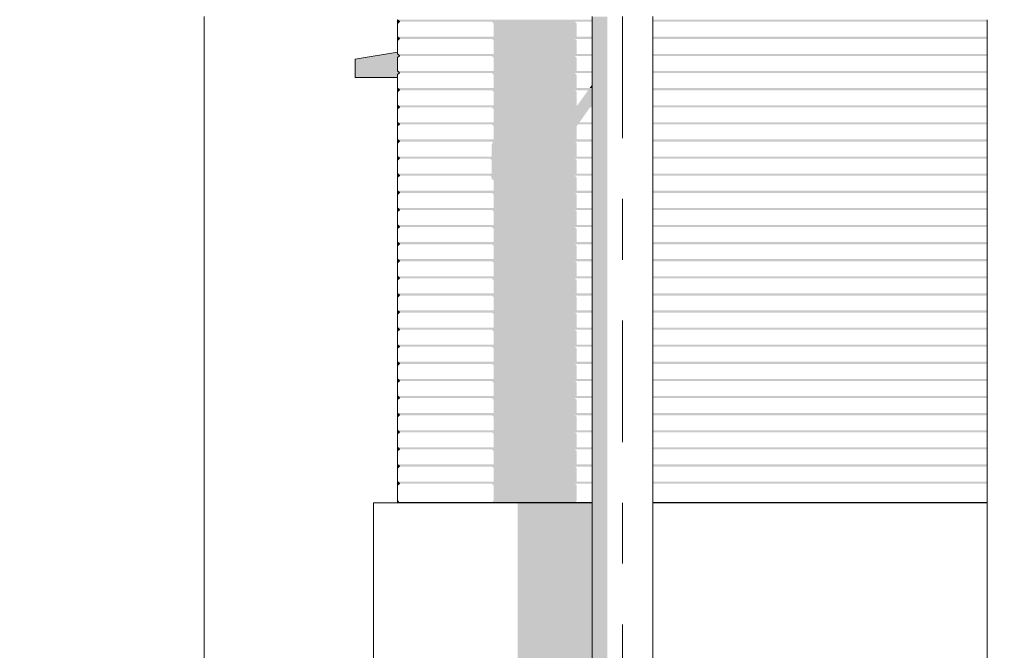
# Model space of a CAD drawing. Header units: metres. Extents: x -4 to 112, y -27 to 26.
# Tile 56 of 167: x 16.76 to 18.38, y 0.96 to 2. Entities that reach past the tile are written whole.
import ezdxf
from ezdxf.enums import TextEntityAlignment as Align

# ---------------------------------------------------------------- set-up
doc = ezdxf.new("R2010")
doc.units = ezdxf.units.M
doc.header["$MEASUREMENT"] = 0
doc.linetypes.add('Raster', pattern=[0.4, 0.2, -0.1, 0, -0.1])
for name, color, linetype in [('10 Fassade', 7, 'Continuous'), ('10 Stütze', 7, 'Continuous'), ('10 Wand außen', 7, 'Continuous'), ('20 Decke', 7, 'Continuous'), ('30 Dachentwässerung', 7, 'Continuous'), ('90 Achsraster', 7, 'Continuous'), ('94 Genehmigungsplanung Bemaßung', 7, 'Continuous')]:
    doc.layers.add(name, color=color, linetype=linetype)
doc.styles.add('ERSTELLTER_STIL_1', font='arial.ttf')
doc.styles.add('ERSTELLTER_STIL_2', font='arial.ttf')
doc.dimstyles.new('ERSTELLTER_STIL__1', dxfattribs={"dimtxt": 0.25, "dimasz": 0.19, "dimexe": 0.18, "dimexo": 0.1, "dimgap": 0, "dimtad": 1, "dimtih": 1, "dimtoh": 1, "dimzin": 0, "dimdsep": 46, "dimtxsty": 'ERSTELLTER_STIL_2', "dimblk": 'ARROWHEAD_6', "dimblk1": 'ARROWHEAD_6', "dimblk2": 'ARROWHEAD_6', "dimcen": 0.09, "dimclrd": 7, "dimclre": 7, "dimclrt": 7, "dimazin": 0, "dimtfac": 1, "dimtdec": 4, "dimtmove": 0, "dimatfit": 3, "dimfxl": 1, "dimtolj": 1, "dimtzin": 0, "dimarcsym": 0})

# ---------------------------------------------------------------- blocks, each defined once
blk = doc.blocks.new('Standard-Rastermarker[3]_1', base_point=(17.7511, 10))
at = {"layer": '90 Achsraster', "color": 14, "linetype": 'Raster', "lineweight": 18, "true_color": 0xa80000}
blk.add_line((17.7511, 9), (17.7511, -1), dxfattribs=at)
at = {"layer": '90 Achsraster', "color": 14, "lineweight": 18, "true_color": 0xa80000, "style": 'ERSTELLTER_STIL_1'}
for tag, p in [('AC_MarkerText_1_0', (17.7511, 10.5)), ('AC_MarkerText_1_1', (17.7511, -2.2))]:
    blk.add_attdef(tag, text='', height=0.3, rotation=360, dxfattribs=at).set_placement(p, align=Align.TOP_CENTER)
blk = doc.blocks.new('*D23', base_point=(27236.1321, 0))
at = {"layer": '94 Genehmigungsplanung Bemaßung', "color": 7, "linetype": 'Continuous', "lineweight": 13}
for p, q in [((2.3419, 8.7509), (2.3419, 9.1259)), ((17.3411, 8.7509), (17.3411, 9.1259)), ((2.4419, 9.0384), (2.2419, 8.8384)), ((17.2411, 8.8384), (17.4411, 9.0384)), ((2.1919, 8.9384), (2.3419, 8.9384)), ((2.3419, 8.9384), (17.3411, 8.9384)), ((17.3411, 8.9384), (17.4911, 8.9384))]:
    blk.add_line(p, q, dxfattribs=at)
at = {"layer": '94 Genehmigungsplanung Bemaßung', "color": 7, "lineweight": 13, "insert": (9.4125, 8.9884), "char_height": 0.25, "attachment_point": 7, "style": 'ERSTELLTER_STIL_2'}
blk.add_mtext('\\A1;{\\pql;\\fArial|b0|i0|c0|p0;\\W1.000000;15,00}', dxfattribs=at)
blk = doc.blocks.new('ARROWHEAD_6')
at = {"color": 0, "linetype": 'Continuous', "lineweight": 0}
for p, q in [((-0.5, -0.5), (0.5, 0.5)), ((0, 0), (-1, 0))]:
    blk.add_line(p, q, dxfattribs=at)
blk = doc.blocks.new('*D25', base_point=(27236.1321, 0))
at = {"layer": '94 Genehmigungsplanung Bemaßung', "color": 7, "linetype": 'Continuous', "lineweight": 13}
for p, q in [((17.3411, 8.7509), (17.3411, 9.1259)), ((17.7511, 8.7509), (17.7511, 9.1259)), ((17.4411, 9.0384), (17.2411, 8.8384)), ((17.8511, 9.0384), (17.6511, 8.8384)), ((17.1911, 8.9384), (17.3411, 8.9384)), ((17.3411, 8.9384), (17.7511, 8.9384))]:
    blk.add_line(p, q, dxfattribs=at)
at = {"layer": '94 Genehmigungsplanung Bemaßung', "color": 7, "lineweight": 13, "insert": (16.8597, 8.9884), "char_height": 0.25, "attachment_point": 7, "style": 'ERSTELLTER_STIL_2'}
blk.add_mtext('\\A1;{\\pql;\\fArial|b0|i0|c0|p0;\\W1.000000;41}', dxfattribs=at)
blk = doc.blocks.new('*D38', base_point=(27236.1321, 0))
at = {"layer": '94 Genehmigungsplanung Bemaßung', "color": 7, "linetype": 'Continuous', "lineweight": 13}
for p, q in [((17.3411, 9.2531), (17.3411, 9.6281)), ((58.1625, 9.2531), (58.1625, 9.6281)), ((17.4411, 9.5406), (17.2411, 9.3406)), ((58.0625, 9.3406), (58.2625, 9.5406)), ((17.1911, 9.4406), (17.3411, 9.4406)), ((17.3411, 9.4406), (58.1625, 9.4406)), ((58.1625, 9.4406), (58.3125, 9.4406))]:
    blk.add_line(p, q, dxfattribs=at)
at = {"layer": '94 Genehmigungsplanung Bemaßung', "color": 7, "lineweight": 13, "insert": (37.3228, 9.4906), "char_height": 0.25, "attachment_point": 7, "style": 'ERSTELLTER_STIL_2'}
blk.add_mtext('\\A1;{\\pql;\\fArial|b0|i0|c0|p0;\\W1.000000;40,82}', dxfattribs=at)

msp = doc.modelspace()

# ---------------------------------------------------------------- hatches: boundary and pattern name
at = {"layer": '10 Fassade', "linetype": 'Continuous', "lineweight": 0, "true_color": 0x000000}
for points in [[(17.7011, 1.995), (17.3811, 1.995), (17.3841, 1.992), (17.7011, 1.992)], [(17.3811, 1.995), (17.3811, 1.989), (17.3841, 1.992)], [(18.3511, 1.995), (17.8011, 1.995), (17.8011, 1.992), (18.3511, 1.992)], [(17.3841, 1.992), (17.3836, 1.9915), (17.5363, 1.9915), (17.5388, 1.989), (17.6754, 1.989), (17.6729, 1.9915), (17.7011, 1.9915), (17.7011, 1.992)], [(17.5388, 1.9669), (17.6754, 1.9669), (17.6754, 1.989), (17.5388, 1.989)], [(17.8011, 1.9915), (18.3486, 1.9915), (18.3511, 1.992), (17.8011, 1.992)], [(17.7011, 1.9669), (17.3811, 1.9669), (17.3841, 1.9639), (17.7011, 1.9639)], [(17.3841, 1.9639), (17.3811, 1.9669), (17.3811, 1.9609)], [(17.3841, 1.9639), (17.3836, 1.9634), (17.5363, 1.9634), (17.5388, 1.9609), (17.6754, 1.9609), (17.6729, 1.9634), (17.7011, 1.9634), (17.7011, 1.9639)], [(17.5388, 1.9387), (17.6754, 1.9387), (17.6754, 1.9609), (17.5388, 1.9609)], [(17.8011, 1.9669), (17.8011, 1.9639), (18.3511, 1.9639), (18.3511, 1.9669)], [(17.8011, 1.9634), (18.3486, 1.9634), (18.3511, 1.9639), (17.8011, 1.9639)], [(17.7011, 1.9387), (17.3811, 1.9387), (17.3841, 1.9357), (17.7011, 1.9357)], [(17.3836, 1.9352), (17.5363, 1.9352), (17.5388, 1.9327), (17.6754, 1.9327), (17.6729, 1.9352), (17.7011, 1.9352), (17.7011, 1.9357), (17.3841, 1.9357)], [(17.5388, 1.9106), (17.6754, 1.9106), (17.6754, 1.9327), (17.5388, 1.9327)], [(17.8011, 1.9387), (17.8011, 1.9357), (18.3511, 1.9357), (18.3511, 1.9387)], [(17.8011, 1.9352), (18.3486, 1.9352), (18.3511, 1.9357), (17.8011, 1.9357)], [(17.7011, 1.9106), (17.3811, 1.9106), (17.3841, 1.9076), (17.7011, 1.9076)], [(17.3841, 1.9076), (17.3836, 1.9071), (17.5363, 1.9071), (17.5388, 1.9046), (17.6754, 1.9046), (17.6729, 1.9071), (17.7011, 1.9071), (17.7011, 1.9076)], [(17.5388, 1.9046), (17.5388, 1.8824), (17.6754, 1.8824), (17.6754, 1.9046)], [(18.3511, 1.9106), (17.8011, 1.9106), (17.8011, 1.9076), (18.3511, 1.9076)], [(17.8011, 1.9071), (18.3486, 1.9071), (18.3511, 1.9076), (17.8011, 1.9076)], [(17.7011, 1.8824), (17.3811, 1.8824), (17.3841, 1.8794), (17.7011, 1.8794)], [(17.3811, 1.8764), (17.3841, 1.8794), (17.3811, 1.8824)], [(17.3841, 1.8794), (17.3836, 1.8789), (17.5363, 1.8789), (17.5388, 1.8764), (17.6754, 1.8764), (17.6729, 1.8789), (17.6945, 1.8789), (17.6927, 1.8764), (17.7011, 1.8764), (17.7011, 1.8794)], [(17.6969, 1.8824), (17.7011, 1.8824), (17.7011, 1.8883)], [(17.8011, 1.8824), (17.8011, 1.8794), (18.3511, 1.8794), (18.3511, 1.8824)], [(17.8011, 1.8789), (18.3486, 1.8789), (18.3511, 1.8794), (17.8011, 1.8794)], [(17.6754, 1.8764), (17.5388, 1.8764), (17.5388, 1.8543), (17.6754, 1.8543)], [(17.6927, 1.8764), (17.677, 1.8543), (17.7001, 1.8543), (17.7011, 1.8558), (17.7011, 1.8764)], [(17.3811, 1.8543), (17.3841, 1.8513), (17.7011, 1.8513), (17.7011, 1.8543)], [(17.3811, 1.8483), (17.3841, 1.8513), (17.3811, 1.8543)], [(17.5388, 1.8483), (17.5388, 1.8261), (17.6802, 1.8261), (17.6958, 1.8483)], [(17.8011, 1.8543), (17.8011, 1.8513), (18.3511, 1.8513), (18.3511, 1.8543)], [(17.8011, 1.8513), (17.8011, 1.8508), (18.3486, 1.8508), (18.3511, 1.8513)], [(17.3811, 1.8261), (17.3841, 1.8231), (17.7011, 1.8231), (17.7011, 1.8261)], [(17.3811, 1.8201), (17.3841, 1.8231), (17.3811, 1.8261)], [(17.3841, 1.8231), (17.3836, 1.8226), (17.5363, 1.8226), (17.5388, 1.8201), (17.6759, 1.8201), (17.6777, 1.8226), (17.7011, 1.8226), (17.7011, 1.8231)], [(17.5388, 1.798), (17.6754, 1.798), (17.6754, 1.8194), (17.6759, 1.8201), (17.5388, 1.8201)], [(18.3511, 1.8261), (17.8011, 1.8261), (17.8011, 1.8231), (18.3511, 1.8231)], [(17.8011, 1.8226), (18.3486, 1.8226), (18.3511, 1.8231), (17.8011, 1.8231)], [(17.7011, 1.798), (17.3811, 1.798), (17.3841, 1.795), (17.7011, 1.795)], [(17.3811, 1.792), (17.3841, 1.795), (17.3811, 1.798)], [(17.8011, 1.798), (17.8011, 1.795), (18.3511, 1.795), (18.3511, 1.798)], [(17.3841, 1.795), (17.3836, 1.7945), (17.5363, 1.7945), (17.5376, 1.7932), (17.5373, 1.792), (17.6754, 1.792), (17.6729, 1.7945), (17.7011, 1.7945), (17.7011, 1.795)], [(17.5373, 1.792), (17.536, 1.7894), (17.536, 1.7699), (17.6754, 1.7699), (17.6754, 1.792)], [(17.8011, 1.7945), (18.3486, 1.7945), (18.3511, 1.795), (17.8011, 1.795)], [(17.7011, 1.7699), (17.3811, 1.7699), (17.3841, 1.7669), (17.7011, 1.7669)], [(17.3811, 1.7639), (17.3841, 1.7669), (17.3811, 1.7699)], [(17.3841, 1.7669), (17.3836, 1.7663), (17.5335, 1.7663), (17.536, 1.7639), (17.6754, 1.7639), (17.6729, 1.7663), (17.7011, 1.7663), (17.7011, 1.7669)], [(18.3511, 1.7699), (17.8011, 1.7699), (17.8011, 1.7669), (18.3511, 1.7669)], [(17.8011, 1.7669), (17.8011, 1.7663), (18.3486, 1.7663), (18.3511, 1.7669)], [(17.6754, 1.7639), (17.536, 1.7639), (17.536, 1.7417), (17.6754, 1.7417)], [(17.3811, 1.7417), (17.3841, 1.7387), (17.7011, 1.7387), (17.7011, 1.7417)], [(17.3811, 1.7417), (17.3811, 1.7357), (17.3841, 1.7387)], [(17.3841, 1.7387), (17.3836, 1.7382), (17.5335, 1.7382), (17.536, 1.7357), (17.6754, 1.7357), (17.6729, 1.7382), (17.7011, 1.7382), (17.7011, 1.7387)], [(17.536, 1.7325), (17.5388, 1.7311), (17.5388, 1.7136), (17.6754, 1.7136), (17.6754, 1.7357), (17.536, 1.7357)], [(17.8011, 1.7417), (17.8011, 1.7387), (18.3511, 1.7387), (18.3511, 1.7417)], [(17.8011, 1.7382), (18.3486, 1.7382), (18.3511, 1.7387), (17.8011, 1.7387)], [(17.7011, 1.7136), (17.3811, 1.7136), (17.3841, 1.7106), (17.7011, 1.7106)], [(17.3811, 1.7076), (17.3841, 1.7106), (17.3811, 1.7136)], [(17.3841, 1.7106), (17.3836, 1.7101), (17.5363, 1.7101), (17.5388, 1.7076), (17.6754, 1.7076), (17.6729, 1.7101), (17.7011, 1.7101), (17.7011, 1.7106)], [(17.6754, 1.7076), (17.5388, 1.7076), (17.5388, 1.6854), (17.6754, 1.6854)], [(17.8011, 1.7136), (17.8011, 1.7106), (18.3511, 1.7106), (18.3511, 1.7136)], [(17.8011, 1.7101), (18.3486, 1.7101), (18.3511, 1.7106), (17.8011, 1.7106)], [(17.3811, 1.6854), (17.3841, 1.6824), (17.7011, 1.6824), (17.7011, 1.6854)], [(17.3811, 1.6794), (17.3841, 1.6824), (17.3811, 1.6854)], [(17.8011, 1.6824), (18.3511, 1.6824), (18.3511, 1.6854), (17.8011, 1.6854)], [(17.3841, 1.6824), (17.3836, 1.6819), (17.5363, 1.6819), (17.5388, 1.6794), (17.6754, 1.6794), (17.6729, 1.6819), (17.7011, 1.6819), (17.7011, 1.6824)], [(17.6754, 1.6794), (17.5388, 1.6794), (17.5388, 1.6573), (17.6754, 1.6573)], [(17.8011, 1.6819), (18.3486, 1.6819), (18.3511, 1.6824), (17.8011, 1.6824)], [(17.3811, 1.6573), (17.3841, 1.6543), (17.7011, 1.6543), (17.7011, 1.6573)], [(17.3811, 1.6513), (17.3841, 1.6543), (17.3811, 1.6573)], [(17.3841, 1.6543), (17.3836, 1.6538), (17.5363, 1.6538), (17.5388, 1.6513), (17.6754, 1.6513), (17.6729, 1.6538), (17.7011, 1.6538), (17.7011, 1.6543)], [(17.8011, 1.6573), (17.8011, 1.6543), (18.3511, 1.6543), (18.3511, 1.6573)], [(17.8011, 1.6538), (18.3486, 1.6538), (18.3511, 1.6543), (17.8011, 1.6543)], [(17.6754, 1.6513), (17.5388, 1.6513), (17.5388, 1.6291), (17.6754, 1.6291)], [(17.3811, 1.6291), (17.3841, 1.6261), (17.7011, 1.6261), (17.7011, 1.6291)], [(17.3811, 1.6231), (17.3841, 1.6261), (17.3811, 1.6291)], [(17.3841, 1.6261), (17.3836, 1.6256), (17.5363, 1.6256), (17.5388, 1.6231), (17.6754, 1.6231), (17.6729, 1.6256), (17.7011, 1.6256), (17.7011, 1.6261)], [(17.5388, 1.601), (17.6754, 1.601), (17.6754, 1.6231), (17.5388, 1.6231)], [(17.8011, 1.6291), (17.8011, 1.6261), (18.3511, 1.6261), (18.3511, 1.6291)], [(17.8011, 1.6261), (17.8011, 1.6256), (18.3486, 1.6256), (18.3511, 1.6261)], [(17.7011, 1.601), (17.3811, 1.601), (17.3841, 1.598), (17.7011, 1.598)], [(17.3841, 1.598), (17.3811, 1.601), (17.3811, 1.595)], [(17.3841, 1.598), (17.3836, 1.5975), (17.5363, 1.5975), (17.5388, 1.595), (17.6754, 1.595), (17.6729, 1.5975), (17.7011, 1.5975), (17.7011, 1.598)], [(17.5388, 1.5729), (17.6754, 1.5729), (17.6754, 1.595), (17.5388, 1.595)], [(18.3511, 1.601), (17.8011, 1.601), (17.8011, 1.598), (18.3511, 1.598)], [(17.8011, 1.5975), (18.3486, 1.5975), (18.3511, 1.598), (17.8011, 1.598)], [(17.7011, 1.5729), (17.3811, 1.5729), (17.3841, 1.5699), (17.7011, 1.5699)], [(17.3811, 1.5669), (17.3841, 1.5699), (17.3811, 1.5729)], [(17.8011, 1.5729), (17.8011, 1.5699), (18.3511, 1.5699), (18.3511, 1.5729)], [(17.3841, 1.5699), (17.3836, 1.5693), (17.5363, 1.5693), (17.5388, 1.5669), (17.6754, 1.5669), (17.6729, 1.5693), (17.7011, 1.5693), (17.7011, 1.5699)], [(17.6754, 1.5669), (17.5388, 1.5669), (17.5388, 1.5447), (17.6754, 1.5447)], [(17.8011, 1.5693), (18.3486, 1.5693), (18.3511, 1.5699), (17.8011, 1.5699)], [(17.7011, 1.5447), (17.3811, 1.5447), (17.3841, 1.5417), (17.7011, 1.5417)], [(17.3811, 1.5447), (17.3811, 1.5387), (17.3841, 1.5417)], [(17.3841, 1.5417), (17.3836, 1.5412), (17.5363, 1.5412), (17.5388, 1.5387), (17.6754, 1.5387), (17.6729, 1.5412), (17.7011, 1.5412), (17.7011, 1.5417)], [(18.3511, 1.5447), (17.8011, 1.5447), (17.8011, 1.5417), (18.3511, 1.5417)], [(17.8011, 1.5412), (18.3486, 1.5412), (18.3511, 1.5417), (17.8011, 1.5417)], [(17.5388, 1.5387), (17.5388, 1.5166), (17.6754, 1.5166), (17.6754, 1.5387)], [(17.3811, 1.5166), (17.3841, 1.5136), (17.7011, 1.5136), (17.7011, 1.5166)], [(17.3841, 1.5136), (17.3811, 1.5166), (17.3811, 1.5106)], [(17.3841, 1.5136), (17.3836, 1.5131), (17.5363, 1.5131), (17.5388, 1.5106), (17.6754, 1.5106), (17.6729, 1.5131), (17.7011, 1.5131), (17.7011, 1.5136)], [(17.6754, 1.5106), (17.5388, 1.5106), (17.5388, 1.4884), (17.6754, 1.4884)], [(17.8011, 1.5166), (17.8011, 1.5136), (18.3511, 1.5136), (18.3511, 1.5166)], [(17.8011, 1.5131), (18.3486, 1.5131), (18.3511, 1.5136), (17.8011, 1.5136)], [(17.7011, 1.4884), (17.3811, 1.4884), (17.3841, 1.4854), (17.7011, 1.4854)], [(17.3811, 1.4884), (17.3811, 1.4824), (17.3841, 1.4854)], [(17.3841, 1.4854), (17.3836, 1.4849), (17.5363, 1.4849), (17.5388, 1.4824), (17.6754, 1.4824), (17.6729, 1.4849), (17.7011, 1.4849), (17.7011, 1.4854)], [(17.6754, 1.4824), (17.5388, 1.4824), (17.5388, 1.4603), (17.6754, 1.4603)], [(17.8011, 1.4884), (17.8011, 1.4854), (18.3511, 1.4854), (18.3511, 1.4884)], [(17.8011, 1.4854), (17.8011, 1.4849), (18.3486, 1.4849), (18.3511, 1.4854)], [(17.7011, 1.4603), (17.3811, 1.4603), (17.3841, 1.4573), (17.7011, 1.4573)], [(17.3841, 1.4573), (17.3811, 1.4603), (17.3811, 1.4543)], [(17.8011, 1.4603), (17.8011, 1.4573), (18.3511, 1.4573), (18.3511, 1.4603)], [(17.3841, 1.4573), (17.3836, 1.4568), (17.5363, 1.4568), (17.5388, 1.4543), (17.6754, 1.4543), (17.6729, 1.4568), (17.7011, 1.4568), (17.7011, 1.4573)], [(17.6754, 1.4543), (17.5388, 1.4543), (17.5388, 1.4321), (17.6754, 1.4321)], [(17.8011, 1.4573), (17.8011, 1.4568), (18.3486, 1.4568), (18.3511, 1.4573)], [(17.7011, 1.4321), (17.3811, 1.4321), (17.3841, 1.4291), (17.7011, 1.4291)], [(17.3811, 1.4321), (17.3811, 1.4261), (17.3841, 1.4291)], [(17.3841, 1.4291), (17.3836, 1.4286), (17.5363, 1.4286), (17.5388, 1.4261), (17.6754, 1.4261), (17.6729, 1.4286), (17.7011, 1.4286), (17.7011, 1.4291)], [(17.5388, 1.404), (17.6754, 1.404), (17.6754, 1.4261), (17.5388, 1.4261)], [(18.3511, 1.4321), (17.8011, 1.4321), (17.8011, 1.4291), (18.3511, 1.4291)], [(17.8011, 1.4286), (18.3486, 1.4286), (18.3511, 1.4291), (17.8011, 1.4291)], [(17.7011, 1.404), (17.3811, 1.404), (17.3841, 1.401), (17.7011, 1.401)], [(17.3811, 1.398), (17.3841, 1.401), (17.3811, 1.404)], [(17.3841, 1.401), (17.3836, 1.4005), (17.5363, 1.4005), (17.5388, 1.398), (17.6754, 1.398), (17.6729, 1.4005), (17.7011, 1.4005), (17.7011, 1.401)], [(17.6754, 1.398), (17.5388, 1.398), (17.5388, 1.3759), (17.6754, 1.3759)], [(17.8011, 1.404), (17.8011, 1.401), (18.3511, 1.401), (18.3511, 1.404)], [(17.8011, 1.401), (17.8011, 1.4005), (18.3486, 1.4005), (18.3511, 1.401)], [(17.3811, 1.3759), (17.3841, 1.3729), (17.7011, 1.3729), (17.7011, 1.3759)], [(17.3811, 1.3699), (17.3841, 1.3729), (17.3811, 1.3759)], [(17.3841, 1.3729), (17.3836, 1.3723), (17.5363, 1.3723), (17.5388, 1.3699), (17.6754, 1.3699), (17.6729, 1.3723), (17.7011, 1.3723), (17.7011, 1.3729)], [(17.5388, 1.3699), (17.5388, 1.3477), (17.6754, 1.3477), (17.6754, 1.3699)], [(17.8011, 1.3759), (17.8011, 1.3729), (18.3511, 1.3729), (18.3511, 1.3759)], [(17.8011, 1.3723), (18.3486, 1.3723), (18.3511, 1.3729), (17.8011, 1.3729)], [(17.7011, 1.3477), (17.3811, 1.3477), (17.3841, 1.3447), (17.7011, 1.3447)], [(17.3811, 1.3417), (17.3841, 1.3447), (17.3811, 1.3477)], [(17.3841, 1.3447), (17.3836, 1.3442), (17.5363, 1.3442), (17.5388, 1.3417), (17.6754, 1.3417), (17.6729, 1.3442), (17.7011, 1.3442), (17.7011, 1.3447)], [(17.8011, 1.3477), (17.8011, 1.3447), (18.3511, 1.3447), (18.3511, 1.3477)], [(17.8011, 1.3442), (18.3486, 1.3442), (18.3511, 1.3447), (17.8011, 1.3447)], [(17.6754, 1.3417), (17.5388, 1.3417), (17.5388, 1.3196), (17.6754, 1.3196)], [(17.3811, 1.3196), (17.3841, 1.3166), (17.7011, 1.3166), (17.7011, 1.3196)], [(17.3811, 1.3136), (17.3841, 1.3166), (17.3811, 1.3196)], [(17.3841, 1.3166), (17.3836, 1.3161), (17.5363, 1.3161), (17.5388, 1.3136), (17.6754, 1.3136), (17.6729, 1.3161), (17.7011, 1.3161), (17.7011, 1.3166)], [(17.5388, 1.2914), (17.6754, 1.2914), (17.6754, 1.3136), (17.5388, 1.3136)], [(17.8011, 1.3196), (17.8011, 1.3166), (18.3511, 1.3166), (18.3511, 1.3196)], [(17.8011, 1.3161), (18.3486, 1.3161), (18.3511, 1.3166), (17.8011, 1.3166)], [(17.7011, 1.2914), (17.3811, 1.2914), (17.3841, 1.2884), (17.7011, 1.2884)], [(17.3811, 1.2914), (17.3811, 1.2854), (17.3841, 1.2884)], [(17.3841, 1.2884), (17.3836, 1.2879), (17.5363, 1.2879), (17.5388, 1.2854), (17.6754, 1.2854), (17.6729, 1.2879), (17.7011, 1.2879), (17.7011, 1.2884)], [(17.6754, 1.2854), (17.5388, 1.2854), (17.5388, 1.2633), (17.6754, 1.2633)], [(18.3511, 1.2914), (17.8011, 1.2914), (17.8011, 1.2884), (18.3511, 1.2884)], [(17.8011, 1.2884), (17.8011, 1.2879), (18.3486, 1.2879), (18.3511, 1.2884)], [(17.3811, 1.2633), (17.3841, 1.2603), (17.7011, 1.2603), (17.7011, 1.2633)], [(17.3811, 1.2633), (17.3811, 1.2573), (17.3841, 1.2603)], [(17.3841, 1.2603), (17.3836, 1.2598), (17.5363, 1.2598), (17.5388, 1.2573), (17.6754, 1.2573), (17.6729, 1.2598), (17.7011, 1.2598), (17.7011, 1.2603)], [(17.6754, 1.2573), (17.5388, 1.2573), (17.5388, 1.2351), (17.6754, 1.2351)], [(18.3511, 1.2633), (17.8011, 1.2633), (17.8011, 1.2603), (18.3511, 1.2603)], [(17.8011, 1.2598), (18.3486, 1.2598), (18.3511, 1.2603), (17.8011, 1.2603)], [(17.7011, 1.2351), (17.3811, 1.2351), (17.3841, 1.2321), (17.7011, 1.2321)], [(17.3811, 1.2351), (17.3811, 1.2291), (17.3841, 1.2321)], [(17.3841, 1.2321), (17.3836, 1.2316), (17.5363, 1.2316), (17.5388, 1.2291), (17.6754, 1.2291), (17.6729, 1.2316), (17.7011, 1.2316), (17.7011, 1.2321)], [(17.8011, 1.2351), (17.8011, 1.2321), (18.3511, 1.2321), (18.3511, 1.2351)], [(17.8011, 1.2316), (18.3486, 1.2316), (18.3511, 1.2321), (17.8011, 1.2321)], [(17.5388, 1.204), (17.6754, 1.204), (17.6754, 1.2291), (17.5388, 1.2291)], [(17.3811, 1.2), (17.3927, 1.2), (17.3928, 1.2005), (17.3831, 1.2005), (17.3811, 1.204)], [(17.3928, 1.2005), (17.3927, 1.2), (17.4081, 1.2), (17.4081, 1.2005)], [(17.4891, 1.2005), (17.4081, 1.2005), (17.4081, 1.2), (17.4891, 1.2)], [(17.4891, 1.2), (17.4906, 1.2), (17.4906, 1.2005), (17.4891, 1.2005)], [(17.5011, 1.2005), (17.4906, 1.2005), (17.4906, 1.2), (17.5011, 1.2)], [(17.5388, 1.204), (17.5368, 1.2005), (17.6734, 1.2005), (17.6754, 1.204)], [(18.0011, 1.2), (18.3511, 1.2), (18.3511, 1.2005), (18.0011, 1.2005)]]:
    msp.add_hatch(color=18, dxfattribs=at).paths.add_polyline_path(points)
h = msp.add_hatch(color=18, dxfattribs=at)
h.paths.add_polyline_path([(17.3841, 1.8513), (17.3836, 1.8508), (17.5363, 1.8508), (17.5388, 1.8483), (17.6958, 1.8483), (17.6976, 1.8508), (17.7011, 1.8508), (17.7011, 1.8513)])
h.paths.add_polyline_path([(17.6746, 1.8508), (17.6739, 1.8498), (17.6729, 1.8508)], flags=0)
at = {"layer": '10 Stütze', "linetype": 'Continuous', "lineweight": 0, "true_color": 0x000000}
for points in [[(17.5011, 1.2005), (17.5011, 1.2), (17.7011, 1.2), (17.7011, 1.2005)], [(18.0011, 1.2005), (17.8011, 1.2005), (17.8011, 1.2), (18.0011, 1.2)]]:
    msp.add_hatch(color=18, dxfattribs=at).paths.add_polyline_path(points)
at = {"layer": '10 Wand außen', "linetype": 'Continuous', "lineweight": 0, "true_color": 0x000000}
for points in [[(17.3811, 1.9417), (17.3111, 1.93), (17.3111, 1.9), (17.3811, 1.9), (17.3811, 1.9046), (17.3825, 1.906), (17.3841, 1.9076), (17.3825, 1.9091), (17.3811, 1.9106), (17.3811, 1.9327), (17.3841, 1.9357), (17.3811, 1.9387)], [(17.5784, 0.1509), (17.5756, 0.1455), (17.5756, 0.0885), (17.5784, 0.0871), (17.5784, -0.0027), (17.715, -0.0037), (17.715, 0), (17.7011, 0), (17.7011, 0.3), (17.6611, 0.3), (17.6611, 0.33), (17.7011, 0.33), (17.7011, 1.2), (17.5784, 1.2)]]:
    msp.add_hatch(color=18, dxfattribs=at).paths.add_polyline_path(points)
at = {"layer": '30 Dachentwässerung', "linetype": 'Continuous', "lineweight": 0, "true_color": 0x000000}
for points in [[(17.7011, 0.33), (17.7078, 0.33), (17.7078, 2), (17.7011, 2)], [(17.7078, 2), (17.7078, 0.33), (17.7261, 0.33), (17.7261, 2)]]:
    msp.add_hatch(color=18, dxfattribs=at).paths.add_polyline_path(points)

# ---------------------------------------------------------------- linework, layer by layer
at = {"layer": '10 Fassade', "color": 7, "linetype": 'Continuous', "lineweight": 13}
for p, q in [((17.3841, 1.992), (17.3811, 1.995)), ((17.3811, 1.995), (17.3811, 1.989)), ((18.3511, 1.995), (18.3511, 1.992)), ((17.3811, 1.989), (17.3841, 1.992)), ((17.3811, 1.989), (17.3811, 1.9669)), ((18.3511, 1.989), (18.3511, 1.992)), ((18.3511, 1.989), (18.3511, 1.9669)), ((17.3841, 1.9639), (17.3811, 1.9669)), ((17.3811, 1.9669), (17.3811, 1.9609)), ((17.3811, 1.9609), (17.3841, 1.9639)), ((17.3811, 1.9609), (17.3811, 1.9387)), ((18.3511, 1.9669), (18.3511, 1.9639)), ((18.3511, 1.9609), (18.3511, 1.9639)), ((18.3511, 1.9609), (18.3511, 1.9387)), ((17.3841, 1.9357), (17.3811, 1.9387)), ((17.3811, 1.9327), (17.3841, 1.9357)), ((17.3811, 1.9327), (17.3811, 1.9106)), ((18.3511, 1.9387), (18.3511, 1.9357)), ((18.3511, 1.9327), (18.3511, 1.9357)), ((18.3511, 1.9327), (18.3511, 1.9106)), ((17.3841, 1.9076), (17.3811, 1.9106)), ((17.3811, 1.9046), (17.3841, 1.9076)), ((17.3811, 1.9046), (17.3811, 1.8824)), ((18.3511, 1.9106), (18.3511, 1.9076)), ((18.3511, 1.9046), (18.3511, 1.9076)), ((18.3511, 1.9046), (18.3511, 1.8824)), ((17.3841, 1.8794), (17.3811, 1.8824)), ((17.3811, 1.8824), (17.3811, 1.8764)), ((17.3811, 1.8764), (17.3841, 1.8794)), ((18.3511, 1.8824), (18.3511, 1.8794)), ((18.3511, 1.8764), (18.3511, 1.8794)), ((17.3811, 1.8764), (17.3811, 1.8543)), ((18.3511, 1.8764), (18.3511, 1.8543)), ((17.3841, 1.8513), (17.3811, 1.8543)), ((17.3811, 1.8543), (17.3811, 1.8483)), ((17.3811, 1.8483), (17.3841, 1.8513)), ((17.3811, 1.8483), (17.3811, 1.8261)), ((18.3511, 1.8543), (18.3511, 1.8513)), ((18.3511, 1.8483), (18.3511, 1.8513)), ((18.3511, 1.8483), (18.3511, 1.8261)), ((17.3811, 1.8261), (17.3811, 1.8201)), ((17.3841, 1.8231), (17.3811, 1.8261)), ((17.3811, 1.8201), (17.3841, 1.8231)), ((17.3811, 1.8201), (17.3811, 1.798)), ((18.3511, 1.8261), (18.3511, 1.8231)), ((18.3511, 1.8201), (18.3511, 1.8231)), ((18.3511, 1.8201), (18.3511, 1.798)), ((17.3841, 1.795), (17.3811, 1.798)), ((17.3811, 1.798), (17.3811, 1.792)), ((18.3511, 1.798), (18.3511, 1.795)), ((17.3811, 1.792), (17.3841, 1.795)), ((17.3811, 1.792), (17.3811, 1.7699)), ((18.3511, 1.792), (18.3511, 1.795)), ((18.3511, 1.792), (18.3511, 1.7699)), ((17.3841, 1.7669), (17.3811, 1.7699)), ((17.3811, 1.7699), (17.3811, 1.7639)), ((17.3811, 1.7639), (17.3841, 1.7669)), ((18.3511, 1.7699), (18.3511, 1.7669)), ((18.3511, 1.7639), (18.3511, 1.7669)), ((17.3811, 1.7639), (17.3811, 1.7417)), ((18.3511, 1.7639), (18.3511, 1.7417)), ((17.3841, 1.7387), (17.3811, 1.7417)), ((17.3811, 1.7417), (17.3811, 1.7357)), ((17.3811, 1.7357), (17.3841, 1.7387)), ((17.3811, 1.7357), (17.3811, 1.7136)), ((18.3511, 1.7417), (18.3511, 1.7387)), ((18.3511, 1.7357), (18.3511, 1.7387)), ((18.3511, 1.7357), (18.3511, 1.7136)), ((17.3841, 1.7106), (17.3811, 1.7136)), ((17.3811, 1.7136), (17.3811, 1.7076)), ((17.3811, 1.7076), (17.3841, 1.7106)), ((17.3811, 1.7076), (17.3811, 1.6854)), ((18.3511, 1.7136), (18.3511, 1.7106)), ((18.3511, 1.7076), (18.3511, 1.7106)), ((18.3511, 1.7076), (18.3511, 1.6854)), ((17.3841, 1.6824), (17.3811, 1.6854)), ((17.3811, 1.6854), (17.3811, 1.6794)), ((18.3511, 1.6854), (18.3511, 1.6824)), ((17.3811, 1.6794), (17.3841, 1.6824)), ((17.3811, 1.6794), (17.3811, 1.6573)), ((18.3511, 1.6794), (18.3511, 1.6824)), ((18.3511, 1.6794), (18.3511, 1.6573)), ((17.3841, 1.6543), (17.3811, 1.6573)), ((17.3811, 1.6573), (17.3811, 1.6513)), ((17.3811, 1.6513), (17.3841, 1.6543)), ((18.3511, 1.6573), (18.3511, 1.6543)), ((18.3511, 1.6513), (18.3511, 1.6543)), ((17.3811, 1.6513), (17.3811, 1.6291)), ((18.3511, 1.6513), (18.3511, 1.6291)), ((17.3841, 1.6261), (17.3811, 1.6291)), ((17.3811, 1.6291), (17.3811, 1.6231)), ((17.3811, 1.6231), (17.3841, 1.6261)), ((17.3811, 1.6231), (17.3811, 1.601)), ((18.3511, 1.6291), (18.3511, 1.6261)), ((18.3511, 1.6231), (18.3511, 1.6261)), ((18.3511, 1.6231), (18.3511, 1.601)), ((17.3841, 1.598), (17.3811, 1.601)), ((17.3811, 1.601), (17.3811, 1.595)), ((17.3811, 1.595), (17.3841, 1.598)), ((17.3811, 1.595), (17.3811, 1.5729)), ((18.3511, 1.601), (18.3511, 1.598)), ((18.3511, 1.595), (18.3511, 1.598)), ((18.3511, 1.595), (18.3511, 1.5729)), ((17.3841, 1.5699), (17.3811, 1.5729)), ((17.3811, 1.5729), (17.3811, 1.5669)), ((18.3511, 1.5729), (18.3511, 1.5699)), ((17.3811, 1.5669), (17.3841, 1.5699)), ((17.3811, 1.5669), (17.3811, 1.5447)), ((18.3511, 1.5669), (18.3511, 1.5699)), ((18.3511, 1.5669), (18.3511, 1.5447)), ((17.3841, 1.5417), (17.3811, 1.5447)), ((17.3811, 1.5447), (17.3811, 1.5387)), ((17.3811, 1.5387), (17.3841, 1.5417)), ((18.3511, 1.5447), (18.3511, 1.5417)), ((18.3511, 1.5387), (18.3511, 1.5417)), ((17.3811, 1.5387), (17.3811, 1.5166)), ((18.3511, 1.5387), (18.3511, 1.5166)), ((17.3841, 1.5136), (17.3811, 1.5166)), ((17.3811, 1.5166), (17.3811, 1.5106)), ((17.3811, 1.5106), (17.3841, 1.5136)), ((17.3811, 1.5106), (17.3811, 1.4884)), ((18.3511, 1.5166), (18.3511, 1.5136)), ((18.3511, 1.5106), (18.3511, 1.5136)), ((18.3511, 1.5106), (18.3511, 1.4884)), ((17.3841, 1.4854), (17.3811, 1.4884)), ((17.3811, 1.4884), (17.3811, 1.4824)), ((17.3811, 1.4824), (17.3841, 1.4854)), ((17.3811, 1.4824), (17.3811, 1.4603)), ((18.3511, 1.4884), (18.3511, 1.4854)), ((18.3511, 1.4824), (18.3511, 1.4854)), ((18.3511, 1.4824), (18.3511, 1.4603)), ((17.3841, 1.4573), (17.3811, 1.4603)), ((17.3811, 1.4603), (17.3811, 1.4543)), ((18.3511, 1.4603), (18.3511, 1.4573)), ((17.3811, 1.4543), (17.3841, 1.4573)), ((17.3811, 1.4543), (17.3811, 1.4321)), ((18.3511, 1.4543), (18.3511, 1.4573)), ((18.3511, 1.4543), (18.3511, 1.4321)), ((17.3841, 1.4291), (17.3811, 1.4321)), ((17.3811, 1.4321), (17.3811, 1.4261)), ((17.3811, 1.4261), (17.3841, 1.4291)), ((17.3811, 1.4261), (17.3811, 1.404)), ((18.3511, 1.4321), (18.3511, 1.4291)), ((18.3511, 1.4261), (18.3511, 1.4291)), ((18.3511, 1.4261), (18.3511, 1.404)), ((17.3841, 1.401), (17.3811, 1.404)), ((17.3811, 1.404), (17.3811, 1.398)), ((17.3811, 1.398), (17.3841, 1.401)), ((17.3811, 1.398), (17.3811, 1.3759)), ((18.3511, 1.404), (18.3511, 1.401)), ((18.3511, 1.398), (18.3511, 1.401)), ((18.3511, 1.398), (18.3511, 1.3759)), ((17.3841, 1.3729), (17.3811, 1.3759)), ((17.3811, 1.3759), (17.3811, 1.3699)), ((17.3811, 1.3699), (17.3841, 1.3729)), ((17.3811, 1.3699), (17.3811, 1.3477)), ((18.3511, 1.3759), (18.3511, 1.3729)), ((18.3511, 1.3699), (18.3511, 1.3729)), ((18.3511, 1.3699), (18.3511, 1.3477)), ((17.3841, 1.3447), (17.3811, 1.3477)), ((17.3811, 1.3477), (17.3811, 1.3417)), ((17.3811, 1.3417), (17.3841, 1.3447)), ((18.3511, 1.3477), (18.3511, 1.3447)), ((18.3511, 1.3417), (18.3511, 1.3447)), ((17.3811, 1.3417), (17.3811, 1.3196)), ((18.3511, 1.3417), (18.3511, 1.3196)), ((17.3841, 1.3166), (17.3811, 1.3196)), ((17.3811, 1.3196), (17.3811, 1.3136)), ((17.3811, 1.3136), (17.3841, 1.3166)), ((17.3811, 1.3136), (17.3811, 1.2914)), ((18.3511, 1.3196), (18.3511, 1.3166)), ((18.3511, 1.3136), (18.3511, 1.3166)), ((18.3511, 1.3136), (18.3511, 1.2914)), ((17.3841, 1.2884), (17.3811, 1.2914)), ((17.3811, 1.2914), (17.3811, 1.2854)), ((17.3811, 1.2854), (17.3841, 1.2884)), ((17.3811, 1.2854), (17.3811, 1.2633)), ((18.3511, 1.2914), (18.3511, 1.2884)), ((18.3511, 1.2854), (18.3511, 1.2884)), ((18.3511, 1.2854), (18.3511, 1.2633)), ((17.3841, 1.2603), (17.3811, 1.2633)), ((17.3811, 1.2633), (17.3811, 1.2573)), ((17.3811, 1.2573), (17.3841, 1.2603)), ((17.3811, 1.2573), (17.3811, 1.2351)), ((18.3511, 1.2633), (18.3511, 1.2603)), ((18.3511, 1.2573), (18.3511, 1.2603)), ((18.3511, 1.2573), (18.3511, 1.2351)), ((17.3841, 1.2321), (17.3811, 1.2351)), ((17.3811, 1.2351), (17.3811, 1.2291)), ((17.3811, 1.2291), (17.3841, 1.2321)), ((18.3511, 1.2351), (18.3511, 1.2321)), ((18.3511, 1.2291), (18.3511, 1.2321)), ((17.3811, 1.2291), (17.3811, 1.204)), ((18.3511, 1.2291), (18.3511, 1.204)), ((17.3831, 1.2005), (17.3811, 1.204)), ((17.3811, 1.204), (17.3811, 1.2)), ((17.3831, 1.2005), (17.7011, 1.2005)), ((17.3928, 1.2005), (17.3927, 1.2)), ((17.4081, 1.2), (17.4081, 1.2005)), ((17.4891, 1.2), (17.4891, 1.2005)), ((17.4906, 1.2005), (17.4906, 1.2)), ((17.8011, 1.2005), (18.3511, 1.2005)), ((18.3511, 1.204), (18.3511, 1.2005))]:
    msp.add_line(p, q, dxfattribs=at)
at = {"layer": '10 Stütze', "color": 7, "linetype": 'Continuous', "lineweight": 13}
for p, q in [((17.5011, 1.2), (17.5011, 1.2005)), ((18.0011, 1.2), (18.0011, 1.2005))]:
    msp.add_line(p, q, dxfattribs=at)
at = {"layer": '10 Wand außen', "color": 7, "linetype": 'Continuous', "lineweight": 13}
for p, q in [((17.3811, 1.9417), (17.3111, 1.93)), ((17.3111, 1.93), (17.3111, 1.9)), ((17.3111, 1.9), (17.3811, 1.9)), ((17.7011, 1.2), (17.3411, 1.2)), ((17.3411, 1.2), (17.3411, -0.0011)), ((18.3511, 1.2), (17.8011, 1.2)), ((18.3511, 1.2005), (18.3511, 1.2)), ((18.3511, 0), (18.3511, 1.2))]:
    msp.add_line(p, q, dxfattribs=at)
at = {"layer": '20 Decke', "color": 7, "linetype": 'Continuous', "lineweight": 13}
msp.add_line((17.063, 0), (17.063, 2), dxfattribs=at)
at = {"layer": '30 Dachentwässerung', "color": 7, "linetype": 'Continuous', "lineweight": 13}
for p, q in [((17.7011, 2), (17.7011, 0.33)), ((17.8011, 2), (17.8011, 0.33))]:
    msp.add_line(p, q, dxfattribs=at)

# ---------------------------------------------------------------- block references
at = {"layer": '90 Achsraster', "color": 7, "linetype": 'Continuous', "lineweight": 18}
msp.add_blockref('Standard-Rastermarker[3]_1', (17.7511, 10), dxfattribs=at)

# ---------------------------------------------------------------- dimensions: what is measured, and where the dimension line sits
at = {"layer": '94 Genehmigungsplanung Bemaßung', "color": 7, "linetype": 'Continuous', "lineweight": 13}
for base, p1, p2, picture, middle in [((17.3411, 8.9384), (2.3419, 18.901), (17.3411, 1.2), '*D23', (9.8313, 9.1134)), ((17.7511, 8.9384), (17.3411, 1.2), (17.7511, 10.35), '*D25', (17.05, 9.1134)), ((58.1625, 9.4406), (17.3411, 1.2), (58.1625, -0.1), '*D38', (37.7416, 9.6156))]:
    dim = msp.add_linear_dim(base=base, p1=p1, p2=p2, dimstyle='ERSTELLTER_STIL__1', dxfattribs=at)
    dim.commit()
    dim.dimension.update_dxf_attribs({"geometry": picture, "text_midpoint": middle, "dimtype": 160})

doc.saveas('drawing.dxf')
